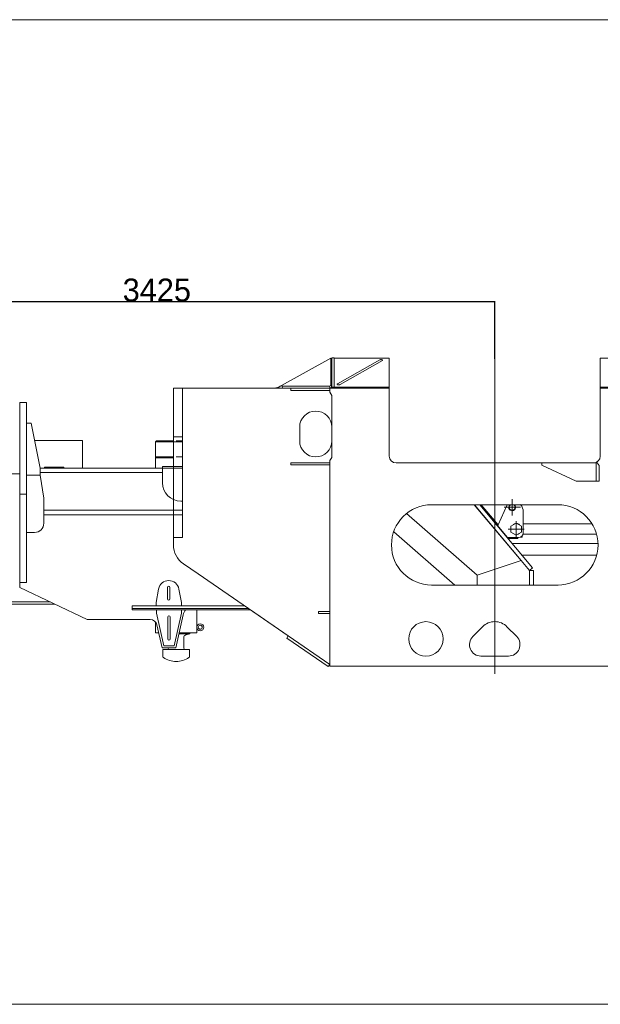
# Model space of a CAD drawing. Extents: x 0 to 59450, y 0 to 42050.
# Tile 12 of 256: x 5992 to 8522, y 5814 to 10100. Entities that reach past the tile are written whole.
import ezdxf

# ---------------------------------------------------------------- set-up
doc = ezdxf.new("R2010")
doc.units = 0
doc.header["$LTSCALE"] = 20
doc.header["$MEASUREMENT"] = 0
doc.layers.get('0').update_dxf_attribs({"linetype": 'CONTINUOUS'})
doc.layers.get('Defpoints').update_dxf_attribs({"linetype": 'CONTINUOUS'})
doc.dimstyles.new('DXF001', dxfattribs={"dimtxt": 3.1, "dimasz": 2, "dimexe": 2, "dimexo": 0.8, "dimgap": 0.09, "dimtad": 1, "dimdsep": 46, "dimtxsty": 'STANDARD', "dimcen": 0.09, "dimazin": 2, "dimtfac": 0.645161, "dimtdec": 4, "dimtmove": 0, "dimatfit": 3, "dimfxl": 1, "dimtvp": 0.66129, "dimtolj": 1, "dimtzin": 0, "dimarcsym": 0})

# ---------------------------------------------------------------- blocks, each defined once
blk = doc.blocks.new('_OPEN')
at = {"color": 0, "linetype": 'ByBlock', "lineweight": -2}
for p, q in [((-1, 0.166667), (0, 0)), ((0, 0), (-1, -0.166667)), ((0, 0), (-1, 0))]:
    blk.add_line(p, q, dxfattribs=at)
blk = doc.blocks.new('*D50')
at = {"color": 0, "linetype": 'Continuous', "lineweight": -2}
for p, q in [((4637.5, 8144.3), (4637.5, 8874.6)), ((8062.5, 8623.4), (8062.5, 8874.6)), ((8060.5, 8872.6), (4639.5, 8872.6))]:
    blk.add_line(p, q, dxfattribs=at)
at = {"layer": 'Defpoints', "color": 0, "linetype": 'Continuous'}
for p in [(4637.5, 8872.6), (8062.5, 8622.6), (4637.5, 8143.5)]:
    blk.add_point(p, dxfattribs=at)
at = {"color": 0, "linetype": 'Continuous', "lineweight": -2, "xscale": 2, "yscale": 2, "zscale": 2, "rotation": 180}
blk.add_blockref('_OPEN', (4637.5, 8872.6), dxfattribs=at)
at = {"color": 0, "linetype": 'Continuous', "lineweight": -2, "xscale": 2, "yscale": 2, "zscale": 2}
blk.add_blockref('_OPEN', (8062.5, 8872.6), dxfattribs=at)
at = {"color": 0, "linetype": 'Continuous', "lineweight": 13, "insert": (6590.1, 8922.6), "char_height": 100, "attachment_point": 5}
blk.add_mtext('\\A1;\\A1;3425', dxfattribs=at)

msp = doc.modelspace()

# ---------------------------------------------------------------- linework, layer by layer
at = {"color": 3, "linetype": 'Continuous', "lineweight": 13}
for p, q in [((2798.806, 10100.318), (10617.038, 10100.318)), ((11453.854, 10100.318), (3441.822, 10100.318)), ((7133.357, 8507.11), (7347.921, 8626.52)), ((7347.921, 8626.52), (7347.921, 8508.115)), ((7352.494, 8618.302), (7347.921, 8626.52)), ((7352.494, 8628.038), (7352.494, 8499.819)), ((7362.494, 8628.038), (7352.494, 8628.038)), ((7362.494, 8626.457), (7362.494, 8628.038)), ((7602.494, 8626.457), (7362.494, 8626.457)), ((7362.494, 8499.819), (7362.494, 8626.457)), ((7561.114, 8619.066), (7376.711, 8514.736)), ((7602.494, 8626.457), (7602.494, 8499.819)), ((8062.494, 8510.636), (8062.494, 8622.61)), ((8062.494, 8622.61), (8062.494, 7252.309)), ((8522.494, 8626.457), (8780.494, 8626.457)), ((8522.494, 8499.819), (8522.494, 8626.457)), ((7388.312, 8511.741), (7572.715, 8616.071)), ((7572.715, 8616.071), (7572.931, 8616.2)), ((6662.494, 8496.516), (6662.494, 8493.169)), ((6702.494, 8496.516), (6662.494, 8496.516)), ((6662.494, 8493.169), (6662.494, 8384.309)), ((6702.494, 8493.169), (6702.494, 8496.591)), ((6702.494, 8496.591), (7362.494, 8496.591)), ((6702.494, 8384.309), (6702.494, 8493.169)), ((7127.928, 8504.088), (7133.358, 8507.11)), ((7134.68, 8504.734), (7133.357, 8507.11)), ((7340.806, 8504.734), (7134.68, 8504.734)), ((7134.68, 8504.734), (7139.212, 8496.591)), ((7174.494, 8496.516), (7174.494, 8486.516)), ((7212.898, 8496.516), (7174.494, 8496.516)), ((7344.494, 8496.516), (7212.898, 8496.516)), ((7347.921, 8508.115), (7340.806, 8504.734)), ((7345.338, 8496.591), (7340.806, 8504.734)), ((7344.494, 8496.516), (7602.494, 8496.516)), ((7344.494, 8478.516), (7344.494, 8496.516)), ((7345.537, 8496.591), (7352.494, 8499.897)), ((7347.921, 8508.115), (7352.494, 8499.897)), ((7352.494, 8499.819), (7352.494, 8496.591)), ((7352.494, 8499.819), (7362.494, 8499.819)), ((7362.494, 8499.819), (7362.494, 8496.591)), ((7602.494, 8499.819), (7362.494, 8499.819)), ((7362.494, 8496.591), (7602.494, 8496.591)), ((7376.712, 8514.736), (7376.497, 8514.607)), ((7602.494, 8496.591), (7602.494, 8499.819)), ((7602.494, 8496.591), (7602.494, 8496.517)), ((7602.494, 8496.516), (7602.494, 8200.516)), ((8062.494, 8510.636), (8062.494, 8196.307)), ((8775.028, 8499.819), (8522.494, 8499.819)), ((8522.494, 8499.819), (8522.494, 8496.591)), ((8522.494, 8496.516), (8522.494, 8496.591)), ((8762.494, 8496.591), (8522.494, 8496.591)), ((8522.494, 8496.516), (9422.494, 8496.516)), ((8522.494, 8200.516), (8522.494, 8496.516)), ((7174.494, 8486.516), (7212.898, 8486.516)), ((7212.898, 8486.516), (7344.494, 8486.516)), ((7352.494, 8464.66), (7344.494, 8478.516)), ((7352.494, 8194.373), (7352.494, 8464.66)), ((6022.494, 8433.593), (5992.494, 8433.593)), ((5992.494, 8433.593), (5992.494, 8415.603)), ((5992.494, 8327.5), (5992.494, 8415.603)), ((6022.494, 8415.603), (6022.494, 8433.593)), ((6022.494, 8415.603), (6022.494, 8327.5)), ((6662.494, 8384.309), (6662.494, 8284.516)), ((6702.494, 8284.516), (6702.494, 8384.309)), ((5992.494, 8327.5), (5992.494, 8295.491)), ((6042.494, 8343.593), (6022.494, 8343.593)), ((6022.494, 8295.491), (6022.494, 8327.5)), ((6082.494, 8147.593), (6042.494, 8343.593)), ((7212.494, 8326.591), (7212.494, 8266.591)), ((5992.494, 8034.593), (5992.494, 8295.491)), ((6022.494, 8295.491), (6022.494, 8034.593)), ((6662.494, 8284.516), (6662.494, 8154.516)), ((6662.494, 8284.516), (6702.494, 8284.516)), ((6702.494, 8154.516), (6702.494, 8284.516)), ((6057.994, 8267.593), (6185.729, 8267.593)), ((6218.506, 8267.593), (6185.729, 8267.593)), ((6218.506, 8267.593), (6266.119, 8267.593)), ((6266.119, 8267.593), (6266.119, 8147.593)), ((6584.356, 8262.091), (6589.356, 8267.091)), ((6584.356, 8262.091), (6674.356, 8262.091)), ((6584.356, 8197.091), (6584.356, 8262.091)), ((6662.494, 8267.091), (6589.356, 8267.091)), ((6702.494, 8267.091), (6674.356, 8267.091)), ((6674.356, 8262.091), (6702.494, 8262.091)), ((6584.356, 8197.091), (6662.494, 8197.091)), ((6584.356, 8192.091), (6662.494, 8192.091)), ((6584.356, 8147.591), (6584.356, 8192.091)), ((6584.856, 8192.091), (6584.856, 8197.091)), ((6674.356, 8197.091), (6702.494, 8197.091)), ((7344.494, 8180.516), (7352.494, 8194.373)), ((8062.494, 8196.307), (8062.494, 7252.309)), ((6082.494, 8147.591), (6082.494, 8147.593)), ((6614.494, 8147.591), (6082.494, 8147.591)), ((6082.494, 8129.591), (6082.494, 8147.591)), ((6100.494, 8152.591), (6100.494, 8147.591)), ((6100.494, 8152.591), (6185.494, 8152.591)), ((6185.494, 8152.591), (6185.494, 8147.591)), ((6614.494, 8154.591), (6614.494, 8147.591)), ((6702.494, 8154.591), (6614.494, 8154.591)), ((6614.494, 8147.591), (6702.494, 8147.591)), ((6614.494, 8129.591), (6614.494, 8147.591)), ((6662.494, 8154.516), (6662.494, 8083.127)), ((6702.494, 8083.127), (6702.494, 8154.516)), ((7212.898, 8170.516), (7174.494, 8170.516)), ((7174.494, 8170.516), (7174.494, 8162.516)), ((7174.494, 8162.516), (7212.898, 8162.516)), ((7344.494, 8170.516), (7212.898, 8170.516)), ((7212.898, 8162.516), (7344.494, 8162.516)), ((7344.494, 7285.516), (7344.494, 8180.516)), ((7632.494, 8170.591), (8492.494, 8170.591)), ((7632.494, 8170.516), (8267.126, 8170.516)), ((8267.126, 8170.516), (8267.126, 8160.516)), ((8504.54, 8170.516), (8267.126, 8170.516)), ((8417.126, 8090.516), (8267.126, 8160.516)), ((8509.155, 8170.516), (8504.54, 8170.516)), ((8504.54, 8170.516), (8504.54, 8090.516)), ((8509.155, 8170.516), (8517.126, 8159.516)), ((8517.126, 8090.516), (8517.126, 8159.516)), ((5909.768, 8123.591), (5992.494, 8123.591)), ((6022.494, 8117.593), (6082.494, 8117.593)), ((6082.494, 8117.593), (6082.494, 8129.591)), ((6082.494, 8129.591), (6614.494, 8129.591)), ((6082.494, 8117.593), (6097.494, 8017.593)), ((6614.494, 8129.591), (6614.494, 8084.591)), ((6662.494, 8083.127), (6662.494, 7872.651)), ((6702.494, 7872.651), (6702.494, 8083.127)), ((8417.126, 8090.516), (8504.54, 8090.516)), ((8504.54, 8090.516), (8517.126, 8090.516)), ((5992.494, 7649.598), (5992.494, 8034.593)), ((5992.494, 8034.593), (6022.494, 8034.593)), ((6022.494, 8034.593), (6022.494, 7649.598)), ((6097.494, 8017.593), (6097.494, 7964.593)), ((6702.494, 8004.591), (6694.494, 8004.591)), ((8337.494, 7988.661), (7787.494, 7988.661)), ((7973.452, 7988.661), (8177.417, 7745.585)), ((7973.6, 7988.661), (8177.435, 7745.591)), ((8227.286, 7714.157), (7997.092, 7988.661)), ((7997.271, 7988.661), (8073.19, 7898.128)), ((8076.678, 7901.053), (8003.211, 7988.661)), ((8116.331, 7988.661), (8076.678, 7901.053)), ((8138.494, 7977.591), (8102.994, 7977.591)), ((8138.494, 7977.591), (8138.494, 8013.091)), ((8138.494, 7977.591), (8173.994, 7977.591)), ((8138.494, 7977.591), (8138.494, 7942.091)), ((6702.494, 7964.593), (6097.494, 7964.593)), ((6097.494, 7944.593), (6097.494, 7964.593)), ((6097.494, 7944.593), (6097.494, 7907.593)), ((6702.494, 7944.593), (6097.494, 7944.593)), ((7677.62, 7949.869), (7985.494, 7681.591)), ((8186.494, 7957.591), (8186.494, 7865.591)), ((8073.19, 7898.128), (8076.678, 7901.053)), ((8118.494, 7845.591), (8073.907, 7898.729)), ((8132.963, 7895.36), (8155.963, 7908.639)), ((8132.963, 7868.802), (8132.963, 7895.36)), ((8155.963, 7882.081), (8155.963, 7917.081)), ((8155.963, 7908.639), (8178.963, 7895.36)), ((8178.963, 7895.36), (8178.963, 7868.802)), ((8486.754, 7905.02), (8186.494, 7905.02)), ((6057.494, 7867.593), (6022.494, 7867.593)), ((6662.494, 7872.651), (6662.494, 7848.855)), ((6662.494, 7848.855), (6662.494, 7846.591)), ((6662.494, 7846.591), (6702.494, 7846.591)), ((6662.494, 7813.988), (6662.494, 7846.591)), ((6702.494, 7846.516), (6662.494, 7846.516)), ((6702.494, 7848.855), (6702.494, 7872.651)), ((6702.494, 7846.591), (6702.494, 7848.855)), ((6702.494, 7846.516), (6702.494, 7846.591)), ((7622.119, 7870.899), (7888.547, 7638.736)), ((8166.494, 7845.591), (8118.494, 7845.591)), ((8155.963, 7882.081), (8120.963, 7882.081)), ((8155.963, 7855.523), (8132.963, 7868.802)), ((8155.963, 7882.081), (8190.963, 7882.081)), ((8155.963, 7882.081), (8155.963, 7847.081)), ((8155.963, 7855.523), (8178.963, 7868.802)), ((8162.494, 7845.591), (8162.494, 7841.974)), ((8180.494, 7846.974), (8173.739, 7846.974)), ((8180.494, 7851.308), (8180.494, 7846.974)), ((8182.494, 7846.974), (8180.494, 7846.974)), ((8182.494, 7846.974), (8182.494, 7853.59)), ((8506.242, 7860.02), (8185.431, 7860.02)), ((8162.494, 7841.974), (8120.101, 7841.974)), ((8139.288, 7819.094), (8511.89, 7819.094)), ((8506.296, 7769.094), (8181.217, 7769.094)), ((6770.494, 7687.236), (6705.929, 7731.523)), ((7985.494, 7681.591), (8177.435, 7745.591)), ((8177.435, 7745.591), (8213.494, 7702.591)), ((7163.071, 7417.958), (6770.494, 7687.236)), ((7985.494, 7681.591), (7985.494, 7638.736)), ((8213.494, 7702.591), (8227.286, 7714.157)), ((8231.494, 7702.591), (8213.494, 7702.591)), ((8213.494, 7702.591), (8213.494, 7638.736)), ((8231.494, 7638.736), (8231.494, 7702.591)), ((6022.494, 7649.598), (5992.494, 7649.598)), ((5992.494, 7628.591), (5992.494, 7649.591)), ((6022.494, 7649.591), (6022.494, 7649.599)), ((8338.294, 7638.736), (7786.675, 7638.736)), ((8337.494, 7638.661), (7787.494, 7638.661)), ((7985.483, 7669.498), (7985.455, 7638.736)), ((6286.867, 7488.591), (5992.494, 7628.591)), ((6587.025, 7562.591), (6597.749, 7621.633)), ((6637.025, 7628.591), (6637.025, 7578.591)), ((6647.025, 7578.591), (6647.025, 7628.591)), ((6686.3, 7621.633), (6697.025, 7562.591)), ((6124.962, 7565.591), (4794.448, 7565.591)), ((4794.448, 7555.591), (6145.988, 7555.591)), ((6482.494, 7548.591), (6482.494, 7536.591)), ((6860.536, 7548.591), (6482.494, 7548.591)), ((6587.025, 7548.591), (6587.025, 7562.591)), ((6697.025, 7562.591), (6697.025, 7548.591)), ((6972.623, 7548.591), (6860.536, 7548.591)), ((6482.494, 7536.591), (6482.494, 7530.591)), ((6860.536, 7536.591), (6482.494, 7536.591)), ((6482.494, 7530.591), (6860.536, 7530.591)), ((6587.947, 7530.591), (6587.947, 7516.591)), ((6587.947, 7516.591), (6619.947, 7374.591)), ((6665.947, 7374.591), (6697.947, 7516.591)), ((6672.494, 7365.591), (6704.741, 7509.522)), ((6697.947, 7516.591), (6697.947, 7530.591)), ((6764.356, 7530.591), (6764.356, 7431.091)), ((6990.118, 7536.591), (6860.536, 7536.591)), ((6860.536, 7530.591), (6998.865, 7530.591)), ((6998.466, 7530.591), (7157.945, 7420.984)), ((7163.061, 7417.944), (6998.806, 7530.591)), ((7344.494, 7523.516), (7294.158, 7523.516)), ((7294.158, 7523.516), (7294.158, 7515.516)), ((7294.158, 7515.516), (7344.494, 7515.516)), ((6561.494, 7488.591), (6286.867, 7488.591)), ((6584.356, 7431.091), (6584.356, 7478.016)), ((6613.494, 7365.591), (6590.742, 7465.267)), ((6637.947, 7404.591), (6637.947, 7500.591)), ((6647.947, 7500.591), (6647.947, 7404.591)), ((6584.356, 7431.091), (6590.813, 7431.091)), ((6590.814, 7431.091), (6598.543, 7431.091)), ((6734.356, 7426.091), (6686.049, 7426.091)), ((6687.169, 7431.091), (6707.752, 7431.091)), ((6689.186, 7440.094), (6689.193, 7440.094)), ((6689.345, 7440.091), (6689.351, 7440.091)), ((6707.752, 7431.091), (6712.241, 7431.091)), ((6712.241, 7431.091), (6764.356, 7431.091)), ((6734.356, 7426.091), (6716.344, 7421.421)), ((6734.356, 7431.09), (6734.356, 7426.091)), ((7156.284, 7408.063), (7163.071, 7417.958)), ((7157.945, 7420.984), (7158.164, 7421.303)), ((7163.071, 7417.958), (7344.494, 7293.516)), ((8009.239, 7457.327), (7966.991, 7414.723)), ((8157.997, 7414.723), (8115.748, 7457.327)), ((6619.947, 7374.591), (6665.947, 7374.591)), ((6707.356, 7409.805), (6707.356, 7366.111)), ((7335.961, 7284.817), (7156.284, 7408.063)), ((6672.494, 7365.591), (6613.494, 7365.591)), ((6616.356, 7327.249), (6616.356, 7357.111)), ((6674.356, 7358.111), (6617.356, 7358.111)), ((6731.356, 7358.111), (6674.356, 7358.111)), ((6732.356, 7357.111), (6732.356, 7327.249)), ((7344.494, 7293.516), (7335.961, 7284.817)), ((8002.494, 7329.516), (8122.494, 7329.516)), ((8780.494, 7285.516), (7344.494, 7285.516)), ((2798.806, 5813.543), (10617.038, 5813.543)), ((11453.854, 5813.543), (2798.806, 5813.543))]:
    msp.add_line(p, q, dxfattribs=at)
for centre, radius in [((6779.356, 7455.091), 15), ((6779.356, 7455.091), 8.5), ((7762.494, 7404.516), 75)]:
    msp.add_circle(centre, radius, dxfattribs=at)
for centre, radius, start, end in [((7555.717, 8631.531), 13.583, 293.412776, 296.17165), ((7559.419, 8625.486), 6.558, 290.431416, 295.024026), ((7559.427, 8628.216), 9.102, 287.686849, 290.07932), ((7556.496, 8642.806), 23.919, 284.667484, 285.46231), ((7560.01, 8632.137), 12.71, 283.017122, 284.710587), ((7560.876, 8631.31), 11.707, 281.638428, 283.641766), ((7561.168, 8634.198), 14.477, 279.818459, 281.475659), ((7561.718, 8636.394), 16.549, 278.097271, 279.578713), ((7562.59, 8636.589), 16.62, 276.500983, 278.021109), ((7563.414, 8637.118), 17.052, 275.029471, 276.543544), ((7564.268, 8638.035), 17.891, 273.489899, 274.95268), ((7565.159, 8638.572), 18.373, 272.038713, 273.473387), ((7566.091, 8638.741), 18.509, 270.559178, 271.98633), ((7567.006, 8638.666), 18.424, 269.151097, 270.579453), ((7567.93, 8638.497), 18.27, 267.686447, 269.112378), ((7568.805, 8638.019), 17.828, 266.276118, 267.715388), ((7569.664, 8637.466), 17.331, 264.801844, 266.250969), ((7570.438, 8636.568), 16.507, 263.36507, 264.84813), ((7571.177, 8635.624), 15.655, 261.845172, 263.359135), ((7571.836, 8634.604), 14.738, 260.351211, 261.90307), ((7572.493, 8633.777), 14.032, 258.772396, 260.336081), ((7572.903, 8632.096), 12.463, 257.179547, 258.86113), ((7573.29, 8630.655), 11.143, 255.474768, 257.264163), ((7573.703, 8629.605), 10.23, 253.704815, 255.594269), ((7573.975, 8628.22), 8.977, 251.715822, 253.840265), ((7574.228, 8627.003), 7.9, 249.614205, 251.98751), ((7574.454, 8625.829), 6.878, 247.168749, 249.825647), ((7574.625, 8624.711), 5.913, 244.529927, 247.525143), ((7574.743, 8623.614), 4.972, 241.420521, 244.845815), ((7574.819, 8622.618), 4.133, 238.007586, 241.949085), ((7574.868, 8621.707), 3.385, 233.929321, 238.491175), ((7574.885, 8620.904), 2.743, 229.381826, 234.6955), ((7575.444, 8613.616), 3.573, 126.676552, 130.383664), ((7574.892, 8620.196), 2.209, 223.879744, 230.056047), ((7575.48, 8614.315), 3.066, 130.924998, 135.054351), ((7575.364, 8615.095), 2.438, 136.002899, 140.931572), ((7574.884, 8619.595), 1.783, 217.766116, 224.930365), ((7575.271, 8615.732), 1.968, 141.734728, 147.531261), ((7574.883, 8619.076), 1.463, 210.40264, 218.547081), ((7575.196, 8616.277), 1.617, 148.663193, 155.371341), ((7574.882, 8618.636), 1.237, 202.433272, 211.48705), ((7575.117, 8616.742), 1.355, 156.212103, 163.901397), ((7574.899, 8618.244), 1.102, 193.310034, 202.934544), ((7575.039, 8617.161), 1.169, 165.071439, 173.741413), ((7574.928, 8617.887), 1.046, 184.011939, 193.795011), ((7574.976, 8617.529), 1.069, 174.148648, 183.566353), ((7575.275, 8613.007), 3.962, 122.808137, 126.290782), ((7098.751, 8556.516), 60, 272.86299, 299.09717), ((7374.451, 8513.278), 1.069, 354.148558, 363.566443), ((7374.499, 8512.92), 1.045, 3.980601, 13.764842), ((7374.388, 8513.646), 1.17, 345.039341, 353.708607), ((7374.528, 8512.564), 1.101, 13.280518, 22.907062), ((7374.31, 8514.065), 1.356, 336.211653, 343.899697), ((7374.545, 8512.172), 1.236, 22.405866, 31.46212), ((7374.231, 8514.53), 1.618, 328.662529, 335.369164), ((7374.544, 8511.731), 1.463, 30.42568, 38.572622), ((7374.156, 8515.076), 1.969, 321.708699, 327.503686), ((7374.544, 8511.214), 1.782, 37.747385, 44.913874), ((7374.063, 8515.712), 2.438, 316.001809, 320.929037), ((7374.535, 8510.611), 2.209, 43.87882, 50.056971), ((7373.947, 8516.496), 3.069, 310.88839, 315.016476), ((7373.983, 8517.192), 3.574, 306.675192, 310.381146), ((7374.542, 8509.905), 2.741, 49.369009, 54.684144), ((7374.151, 8517.801), 3.963, 302.806722, 306.288277), ((7374.559, 8509.101), 3.384, 53.928763, 58.491732), ((7374.608, 8508.19), 4.132, 58.008911, 61.951251), ((7374.684, 8507.194), 4.971, 61.42021, 64.846126), ((7374.802, 8506.099), 5.91, 64.522164, 67.517836), ((7374.973, 8504.979), 6.877, 67.170256, 69.827483), ((7375.199, 8503.803), 7.901, 69.619845, 71.993384), ((7375.452, 8502.591), 8.973, 71.710645, 73.835246), ((7375.723, 8501.203), 10.229, 73.704765, 75.594319), ((7376.137, 8500.153), 11.143, 75.474739, 77.264192), ((7376.524, 8498.712), 12.463, 77.178003, 78.85961), ((7376.934, 8497.031), 14.032, 78.772399, 80.336078), ((7377.59, 8496.199), 14.742, 80.35344, 81.905268), ((7378.25, 8495.182), 15.655, 81.845201, 83.359107), ((7378.988, 8494.242), 16.504, 83.363732, 84.846713), ((7379.762, 8493.336), 17.337, 84.801611, 86.250635), ((7380.622, 8492.783), 17.833, 86.276849, 87.715997), ((7381.496, 8492.308), 18.272, 87.685259, 89.111046), ((7382.421, 8492.14), 18.427, 89.151179, 90.57937), ((7383.335, 8492.064), 18.511, 90.558028, 91.984994), ((7384.267, 8492.229), 18.379, 92.036974, 93.471441), ((7385.159, 8492.77), 17.893, 93.488764, 94.951314), ((7386.013, 8493.682), 17.059, 95.02832, 96.542132), ((7386.837, 8494.211), 16.627, 96.496905, 98.016748), ((7387.709, 8494.413), 16.548, 98.098153, 99.5793), ((7388.259, 8496.6), 14.487, 99.812236, 101.469085), ((7388.552, 8499.498), 11.707, 101.641719, 103.644603), ((7389.417, 8498.661), 12.719, 103.00854, 104.701597), ((7392.932, 8487.995), 23.924, 104.665915, 105.460543), ((7390, 8502.589), 9.105, 107.684304, 110.076159), ((7390.009, 8505.317), 6.562, 110.421623, 115.012953), ((7393.711, 8499.272), 13.587, 113.411593, 116.169651), ((7282.494, 8326.591), 70, 0, 180), ((7282.494, 8326.516), 70, 0, 180), ((7282.494, 8266.591), 70, 180, 360), ((7632.494, 8200.591), 30, 180, 270), ((7632.494, 8200.516), 30, 180, 270), ((8492.494, 8200.591), 30, 270, 360), ((8492.494, 8200.516), 30, 270, 360), ((6694.494, 8084.591), 80, 180, 270), ((7787.494, 7813.661), 175, 90, 270), ((8138.494, 7977.591), 15, 180, 407.56058), ((8138.494, 7977.591), 15, 132.439424, 180), ((8138.494, 7977.591), 13, 121.621714, 180), ((8138.494, 7977.591), 13, 180, 418.37829), ((8138.494, 7977.591), 15, 47.56058, 47.66284), ((8136.494, 7957.591), 50, 0, 39.01209), ((8337.494, 7813.661), 175, 270, 450), ((6057.494, 7907.593), 40, 270, 360), ((8156.494, 7891.091), 16.5, 102.479979, 138.635705), ((8156.494, 7891.091), 16.5, 37.21815, 83.223153), ((8156.494, 7874.091), 16.5, 286.24999, 315.93478), ((8166.494, 7865.591), 20, 270, 360), ((6762.494, 7813.988), 100, 180, 235.55285), ((6642.025, 7613.591), 45, 10.295, 169.704999), ((6642.025, 7628.591), 5, 0, 180), ((6642.025, 7578.591), 5, 180, 360), ((6642.947, 7500.591), 5, 0, 180), ((6753.531, 7498.591), 50, 139.479832, 167.371778), ((6561.494, 7458.591), 30, 12.85815, 90), ((8062.494, 7404.516), 75, 44.76027, 135.23973), ((6689.03, 7435.046), 5.051, 88.081302, 88.157342), ((6689.045, 7435.131), 4.965, 88.139469, 88.215666), ((6689.059, 7435.058), 5.038, 88.252072, 88.3283), ((6689.073, 7435.125), 4.971, 88.312977, 88.389086), ((6689.087, 7435.046), 5.05, 88.423056, 88.499105), ((6689.094, 7435.118), 4.977, 88.399774, 88.475776), ((6689.115, 7435.039), 5.055, 88.594021, 88.669984), ((6689.122, 7435.11), 4.984, 88.573337, 88.64923), ((6689.136, 7435.032), 5.062, 88.679546, 88.7554), ((6689.158, 7435.104), 4.99, 88.833691, 88.909494), ((6689.164, 7435.1), 4.993, 88.83372, 88.909466), ((6689.178, 7435.017), 5.076, 88.936094, 89.011739), ((6689.185, 7435.094), 4.999, 88.920546, 88.996201), ((6689.207, 7435.098), 4.994, 89.094086, 89.169811), ((6689.221, 7435.083), 5.009, 89.180994, 89.256491), ((6689.227, 7435.048), 5.044, 89.181253, 89.256232), ((6689.249, 7435.012), 5.08, 89.36362, 89.439198), ((6689.257, 7435.182), 4.91, 89.353827, 89.430854), ((6689.269, 7435.038), 5.054, 89.441733, 89.516554), ((6689.281, 7434.76), 5.332, 89.524347, 89.594197), ((6689.299, 7435.179), 4.913, 89.614269, 89.691245), ((6689.316, 7435.837), 4.255, 89.70144, 89.793013), ((6689.317, 7434.823), 5.268, 89.696626, 89.76623), ((6689.355, 7435.758), 4.334, 89.951081, 90.048919), ((6689.371, 7436.24), 3.851, 90.01735, 90.185467), ((6689.405, 7429.723), 10.368, 90.112645, 90.194982), ((6719.356, 7409.805), 12, 104.534455, 180), ((6642.947, 7404.591), 5, 180, 360), ((8002.494, 7379.516), 50, 135.23973, 270), ((8122.494, 7379.516), 50, 270, 404.76027), ((6617.356, 7357.111), 1, 90, 180), ((6633.356, 7366.111), 8, 270, 356.27301), ((6715.356, 7366.111), 8, 180, 270), ((6731.356, 7357.111), 1, 0, 90), ((6621.356, 7327.249), 5, 180, 236.08967), ((6674.356, 7406.091), 100, 236.08967, 270), ((6674.356, 7406.091), 100, 270, 303.91033), ((6727.356, 7327.249), 5, 303.91033, 360)]:
    msp.add_arc(centre, radius, start, end, dxfattribs=at)

# ---------------------------------------------------------------- dimensions: what is measured, and where the dimension line sits
at = {"color": 7, "linetype": 'Continuous', "lineweight": 13}
dim = msp.add_linear_dim(base=(4637.494, 8872.553), p1=(8062.494, 8622.61), p2=(4637.494, 8143.474), text='\\A1;3425', dimstyle='DXF001', override={"dimtxt": 100, "dimasz": 2, "dimblk1": 'OPEN', "dimblk2": 'OPEN', "dimsah": 1}, dxfattribs=at)
dim.commit()
dim.dimension.update_dxf_attribs({"geometry": '*D50', "text_midpoint": (6590.072, 8872.553), "dimtype": 160})

doc.saveas('drawing.dxf')
